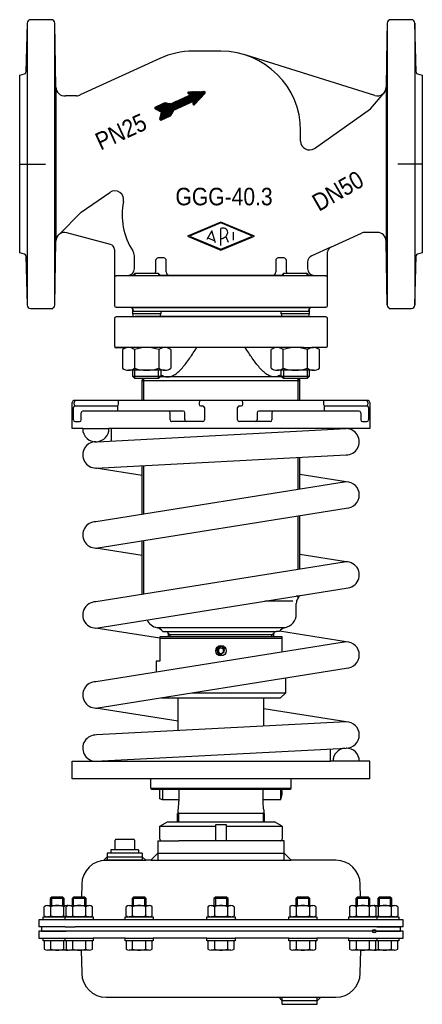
# Model space of a CAD drawing. Extents: x 300 to 530, y 717 to 1279.
import ezdxf
from ezdxf.enums import TextEntityAlignment as Align

# ---------------------------------------------------------------- set-up
doc = ezdxf.new("R2010")
doc.units = 0
doc.layers.get('0').update_dxf_attribs({"linetype": 'CONTINUOUS'})

# ---------------------------------------------------------------- blocks, each defined once
blk = doc.blocks.new('*X0')
at = {"color": 7}
for p, q in [((403.51, 1234.82), (396, 1237.6)), ((403.62, 1234.94), (396.2, 1237.69)), ((403.73, 1235.06), (396.59, 1237.71)), ((403.84, 1235.18), (396.99, 1237.72)), ((403.95, 1235.3), (397.39, 1237.73)), ((404.06, 1235.42), (397.79, 1237.74)), ((404.17, 1235.54), (398.19, 1237.75)), ((404.28, 1235.66), (398.6, 1237.76)), ((404.38, 1235.78), (399, 1237.77)), ((404.49, 1235.9), (399.4, 1237.79)), ((404.6, 1236.02), (399.8, 1237.8)), ((404.71, 1236.14), (400.2, 1237.81)), ((404.82, 1236.26), (400.6, 1237.82)), ((404.93, 1236.38), (401, 1237.83)), ((405.04, 1236.5), (401.4, 1237.84)), ((405.15, 1236.61), (401.81, 1237.85)), ((405.25, 1236.73), (402.21, 1237.86)), ((405.36, 1236.85), (402.61, 1237.88)), ((405.47, 1236.97), (403.01, 1237.89)), ((405.58, 1237.09), (403.41, 1237.9)), ((405.67, 1237.22), (403.81, 1237.91)), ((405.72, 1237.36), (404.21, 1237.92)), ((405.72, 1237.52), (404.61, 1237.93)), ((405.66, 1237.71), (405.02, 1237.94)), ((393.73, 1229.97), (388.43, 1231.93)), ((393.92, 1230.06), (388.62, 1232.02)), ((394.11, 1230.15), (388.81, 1232.11)), ((394.31, 1230.23), (389, 1232.2)), ((394.5, 1230.32), (389.2, 1232.29)), ((394.69, 1230.41), (389.39, 1232.38)), ((394.89, 1230.5), (389.58, 1232.47)), ((395.08, 1230.59), (389.77, 1232.55)), ((395.27, 1230.68), (389.97, 1232.64)), ((395.46, 1230.76), (390.16, 1232.73)), ((395.66, 1230.85), (390.35, 1232.82)), ((395.85, 1230.94), (390.55, 1232.91)), ((396.04, 1231.03), (390.74, 1233)), ((396.24, 1231.12), (390.93, 1233.09)), ((396.43, 1231.21), (391.12, 1233.17)), ((396.62, 1231.3), (391.32, 1233.26)), ((396.81, 1231.38), (391.51, 1233.35)), ((397.01, 1231.47), (391.7, 1233.44)), ((397.2, 1231.56), (391.9, 1233.53)), ((397.39, 1231.65), (392.09, 1233.62)), ((397.58, 1231.74), (392.28, 1233.7)), ((397.78, 1231.83), (392.47, 1233.79)), ((397.97, 1231.92), (392.67, 1233.88)), ((398.16, 1232), (392.86, 1233.97)), ((398.36, 1232.09), (393.05, 1234.06)), ((398.55, 1232.18), (393.24, 1234.15)), ((398.74, 1232.27), (393.44, 1234.24)), ((400.68, 1231.71), (393.63, 1234.32)), ((400.79, 1231.83), (393.82, 1234.41)), ((400.9, 1231.95), (394.02, 1234.5)), ((401.01, 1232.07), (394.21, 1234.59)), ((401.12, 1232.19), (394.4, 1234.68)), ((401.23, 1232.31), (394.59, 1234.77)), ((401.34, 1232.43), (394.79, 1234.86)), ((401.45, 1232.55), (394.98, 1234.94)), ((401.56, 1232.67), (395.17, 1235.03)), ((401.66, 1232.79), (395.37, 1235.12)), ((401.77, 1232.91), (395.56, 1235.21)), ((401.88, 1233.03), (395.75, 1235.3)), ((403.19, 1234.46), (395.79, 1237.2)), ((403.3, 1234.58), (395.82, 1237.35)), ((403.08, 1234.34), (395.82, 1237.03)), ((403.4, 1234.7), (395.89, 1237.49)), ((401.99, 1233.15), (395.94, 1235.39)), ((402.97, 1234.22), (395.97, 1236.82)), ((402.1, 1233.26), (396.14, 1235.48)), ((402.21, 1233.38), (396.33, 1235.56)), ((402.86, 1234.1), (396.44, 1236.48)), ((402.32, 1233.5), (396.52, 1235.65)), ((402.43, 1233.62), (396.71, 1235.74)), ((402.53, 1233.74), (396.91, 1235.83)), ((402.75, 1233.98), (396.92, 1236.14)), ((402.64, 1233.86), (397.1, 1235.92)), ((400.36, 1231.35), (398.82, 1231.92)), ((400.47, 1231.47), (398.83, 1232.08)), ((400.58, 1231.59), (398.85, 1232.23)), ((386.46, 1224.98), (376.91, 1228.52)), ((386.54, 1225.11), (376.93, 1228.68)), ((386.38, 1224.85), (376.94, 1228.35)), ((386.63, 1225.24), (377, 1228.81)), ((386.3, 1224.72), (377.1, 1228.13)), ((386.71, 1225.37), (377.11, 1228.93)), ((386.79, 1225.5), (377.29, 1229.02)), ((386.87, 1225.63), (377.48, 1229.11)), ((386.95, 1225.76), (377.68, 1229.2)), ((387.03, 1225.89), (377.87, 1229.29)), ((386.22, 1224.59), (377.99, 1227.64)), ((387.11, 1226.02), (378.06, 1229.38)), ((387.19, 1226.15), (378.25, 1229.47)), ((387.27, 1226.28), (378.45, 1229.55)), ((387.35, 1226.41), (378.64, 1229.64)), ((387.43, 1226.54), (378.83, 1229.73)), ((386.14, 1224.46), (378.92, 1227.14)), ((387.51, 1226.68), (379.03, 1229.82)), ((387.59, 1226.81), (379.22, 1229.91)), ((387.67, 1226.94), (379.41, 1230)), ((387.75, 1227.07), (379.6, 1230.08)), ((387.83, 1227.2), (379.8, 1230.17)), ((386.06, 1224.33), (379.85, 1226.63)), ((387.95, 1227.31), (379.99, 1230.26)), ((388.14, 1227.4), (380.18, 1230.35)), ((388.33, 1227.49), (380.38, 1230.44)), ((388.52, 1227.58), (380.57, 1230.53)), ((388.72, 1227.67), (380.76, 1230.62)), ((388.91, 1227.76), (380.95, 1230.7)), ((389.1, 1227.84), (381.15, 1230.79)), ((389.3, 1227.93), (381.34, 1230.88)), ((389.49, 1228.02), (381.53, 1230.97)), ((389.68, 1228.11), (381.72, 1231.06)), ((389.87, 1228.2), (381.92, 1231.15)), ((390.07, 1228.29), (382.11, 1231.24)), ((390.26, 1228.37), (382.3, 1231.32)), ((390.45, 1228.46), (382.5, 1231.41)), ((390.64, 1228.55), (382.79, 1231.46)), ((390.84, 1228.64), (383.55, 1231.34)), ((391.03, 1228.73), (384.3, 1231.22)), ((391.22, 1228.82), (385.06, 1231.1)), ((391.42, 1228.91), (385.81, 1230.98)), ((391.61, 1228.99), (386.3, 1230.96)), ((391.8, 1229.08), (386.5, 1231.05)), ((391.99, 1229.17), (386.69, 1231.14)), ((392.19, 1229.26), (386.88, 1231.23)), ((392.38, 1229.35), (387.08, 1231.31)), ((392.57, 1229.44), (387.27, 1231.4)), ((392.77, 1229.53), (387.46, 1231.49)), ((392.96, 1229.61), (387.65, 1231.58)), ((393.15, 1229.7), (387.85, 1231.67)), ((393.34, 1229.79), (388.04, 1231.76)), ((393.54, 1229.88), (388.23, 1231.85)), ((399.6, 1230.51), (398.72, 1230.84)), ((399.71, 1230.63), (398.73, 1230.99)), ((399.81, 1230.75), (398.74, 1231.15)), ((399.46, 1230.4), (398.74, 1230.67)), ((399.92, 1230.87), (398.76, 1231.3)), ((400.03, 1230.99), (398.77, 1231.46)), ((400.14, 1231.11), (398.79, 1231.61)), ((400.25, 1231.23), (398.8, 1231.77)), ((399.21, 1230.34), (398.89, 1230.45)), ((380.77, 1221.82), (379.83, 1222.16)), ((380.96, 1221.9), (379.85, 1222.31)), ((380.57, 1221.73), (379.86, 1221.99)), ((381.15, 1221.99), (379.88, 1222.46)), ((381.34, 1222.08), (379.91, 1222.61)), ((381.54, 1222.17), (379.95, 1222.76)), ((381.73, 1222.26), (379.98, 1222.91)), ((381.92, 1222.35), (380.01, 1223.06)), ((380.31, 1221.67), (380.02, 1221.77)), ((382.12, 1222.44), (380.04, 1223.2)), ((382.31, 1222.52), (380.08, 1223.35)), ((382.5, 1222.61), (380.11, 1223.5)), ((382.69, 1222.7), (380.14, 1223.65)), ((382.89, 1222.79), (380.17, 1223.8)), ((383.08, 1222.88), (380.2, 1223.94)), ((383.27, 1222.97), (380.24, 1224.09)), ((383.46, 1223.05), (380.27, 1224.24)), ((383.66, 1223.14), (380.3, 1224.39)), ((383.85, 1223.23), (380.33, 1224.54)), ((384.04, 1223.32), (380.36, 1224.68)), ((384.24, 1223.41), (380.4, 1224.83)), ((384.43, 1223.5), (380.43, 1224.98)), ((384.62, 1223.59), (380.46, 1225.13)), ((384.81, 1223.67), (380.49, 1225.28)), ((385.01, 1223.76), (380.52, 1225.42)), ((385.2, 1223.85), (380.56, 1225.57)), ((385.39, 1223.94), (380.59, 1225.72)), ((385.59, 1224.03), (380.62, 1225.87)), ((385.78, 1224.12), (380.65, 1226.02)), ((385.95, 1224.21), (380.68, 1226.17))]:
    blk.add_line(p, q, dxfattribs=at)
blk = doc.blocks.new('DMA160', base_point=(323.92, 1536.45))
at = {"color": 7}
for p, q in [((379.85, 818.32), (384.22, 820.84)), ((379.85, 810.84), (379.85, 818.32)), ((379.85, 818.32), (411.72, 818.32)), ((384.22, 820.84), (445.22, 820.84)), ((411.72, 819.34), (417.72, 819.34)), ((411.72, 809.84), (411.72, 819.34)), ((417.72, 819.34), (417.72, 809.84)), ((417.72, 818.32), (449.59, 818.32)), ((449.59, 818.32), (445.22, 820.84)), ((449.59, 818.32), (449.59, 810.84)), ((354.22, 804.84), (354.22, 810.34)), ((354.72, 810.84), (364.72, 810.84)), ((365.22, 810.34), (365.22, 804.84)), ((367.22, 804.84), (352.22, 804.84)), ((378.72, 809.84), (378.72, 798.84)), ((378.72, 809.84), (380.85, 809.84)), ((380.85, 809.84), (390.67, 809.84)), ((411.72, 809.84), (390.67, 809.84)), ((417.72, 809.84), (411.72, 809.84)), ((448.59, 809.84), (417.72, 809.84)), ((450.72, 809.84), (448.59, 809.84)), ((450.72, 798.84), (450.72, 809.84)), ((349.72, 800.84), (347.72, 798.84)), ((347.72, 798.84), (349.14, 798.84)), ((349.14, 798.84), (349.72, 798.84)), ((369.72, 798.84), (349.14, 798.84)), ((349.72, 802.84), (349.72, 798.84)), ((351.72, 802.84), (349.72, 802.84)), ((349.72, 800.84), (369.72, 800.84)), ((349.72, 798.84), (369.72, 798.84)), ((351.72, 804.34), (351.72, 802.84)), ((367.72, 802.84), (351.72, 802.84)), ((367.72, 802.84), (367.72, 804.34)), ((369.72, 802.84), (367.72, 802.84)), ((369.72, 802.84), (369.72, 798.84)), ((369.72, 800.84), (371.72, 798.84)), ((369.72, 798.84), (371.72, 798.84)), ((374.72, 798.84), (371.72, 798.84)), ((378.72, 802.84), (374.72, 798.84)), ((374.72, 798.84), (378.72, 798.84)), ((378.72, 802.84), (450.72, 802.84)), ((378.72, 798.84), (450.72, 798.84)), ((454.72, 798.84), (450.72, 802.84)), ((450.72, 798.84), (454.72, 798.84)), ((480.3, 798.84), (454.72, 798.84)), ((335.14, 785.09), (335.01, 777.74)), ((494.43, 777.74), (494.3, 785.09)), ((318.02, 777.74), (317.22, 776.94)), ((317.22, 776.94), (317.22, 772.95)), ((325.22, 776.94), (317.22, 776.94)), ((324.42, 777.74), (318.02, 777.74)), ((318.02, 772.95), (318.02, 777.74)), ((325.22, 776.94), (324.42, 777.74)), ((324.42, 772.95), (324.42, 777.74)), ((325.22, 772.95), (325.22, 776.94)), ((330.55, 777.74), (329.75, 776.94)), ((337.75, 776.94), (329.75, 776.94)), ((329.75, 776.94), (329.75, 772.95)), ((336.95, 777.74), (330.55, 777.74)), ((330.55, 772.95), (330.55, 777.74)), ((337.75, 776.94), (336.95, 777.74)), ((336.95, 772.95), (336.95, 777.74)), ((337.75, 772.95), (337.75, 776.94)), ((364.77, 777.74), (363.97, 776.94)), ((363.97, 776.94), (363.97, 772.95)), ((371.97, 776.94), (363.97, 776.94)), ((371.17, 777.74), (364.77, 777.74)), ((364.77, 772.95), (364.77, 777.74)), ((371.97, 776.94), (371.17, 777.74)), ((371.17, 772.95), (371.17, 777.74)), ((371.97, 772.95), (371.97, 776.94)), ((411.52, 777.74), (410.72, 776.94)), ((418.72, 776.94), (410.72, 776.94)), ((410.72, 776.94), (410.72, 772.95)), ((417.92, 777.74), (411.52, 777.74)), ((411.52, 777.74), (411.52, 772.95)), ((418.72, 776.94), (417.92, 777.74)), ((417.92, 777.74), (417.92, 772.95)), ((418.72, 772.95), (418.72, 776.94)), ((458.27, 777.74), (457.47, 776.94)), ((457.47, 776.94), (457.47, 772.95)), ((465.47, 776.94), (457.47, 776.94)), ((458.27, 777.74), (458.27, 772.95)), ((464.67, 777.74), (458.27, 777.74)), ((464.67, 777.74), (464.67, 772.95)), ((465.47, 776.94), (464.67, 777.74)), ((465.47, 772.95), (465.47, 776.94)), ((492.49, 777.74), (491.69, 776.94)), ((499.69, 776.94), (491.69, 776.94)), ((491.69, 776.94), (491.69, 772.95)), ((498.89, 777.74), (492.49, 777.74)), ((492.49, 777.74), (492.49, 772.95)), ((499.69, 776.94), (498.89, 777.74)), ((498.89, 777.74), (498.89, 772.95)), ((499.69, 772.95), (499.69, 776.94)), ((505.02, 777.74), (504.22, 776.94)), ((504.22, 776.94), (504.22, 772.95)), ((512.22, 776.94), (504.22, 776.94)), ((505.02, 777.74), (505.02, 772.95)), ((511.42, 777.74), (505.02, 777.74)), ((511.42, 777.74), (511.42, 772.95)), ((512.22, 776.94), (511.42, 777.74)), ((512.22, 772.95), (512.22, 776.94)), ((313.71, 767.11), (313.71, 772.28)), ((315.59, 772.95), (317.22, 772.95)), ((317.22, 772.95), (318.02, 772.95)), ((317.47, 767.11), (317.47, 772.28)), ((318.02, 772.95), (324.42, 772.95)), ((324.42, 772.95), (325.22, 772.95)), ((324.97, 767.11), (324.97, 772.28)), ((325.22, 772.95), (326.85, 772.95)), ((326.24, 767.11), (326.24, 772.28)), ((328.12, 772.95), (329.75, 772.95)), ((329.75, 772.95), (330.55, 772.95)), ((329.99, 767.11), (329.99, 772.28)), ((330.55, 772.95), (336.95, 772.95)), ((336.95, 772.95), (337.75, 772.95)), ((337.5, 767.11), (337.5, 772.28)), ((337.75, 772.95), (339.38, 772.95)), ((341.25, 767.11), (341.25, 772.28)), ((360.46, 767.11), (360.46, 772.28)), ((362.34, 772.95), (363.97, 772.95)), ((363.97, 772.95), (364.77, 772.95)), ((364.22, 767.11), (364.22, 772.28)), ((364.77, 772.95), (371.17, 772.95)), ((371.17, 772.95), (371.97, 772.95)), ((371.72, 767.11), (371.72, 772.28)), ((371.97, 772.95), (373.6, 772.95)), ((375.48, 767.11), (375.48, 772.28)), ((407.21, 772.28), (407.21, 767.11)), ((409.09, 772.95), (410.72, 772.95)), ((410.72, 772.95), (411.52, 772.95)), ((410.97, 772.28), (410.97, 767.11)), ((411.52, 772.95), (417.92, 772.95)), ((417.92, 772.95), (418.72, 772.95)), ((418.47, 772.28), (418.47, 767.11)), ((418.72, 772.95), (420.35, 772.95)), ((422.23, 772.28), (422.23, 767.11)), ((453.96, 772.28), (453.96, 767.11)), ((455.84, 772.95), (457.47, 772.95)), ((457.47, 772.95), (458.27, 772.95)), ((457.72, 772.28), (457.72, 767.11)), ((458.27, 772.95), (464.67, 772.95)), ((464.67, 772.95), (465.47, 772.95)), ((465.22, 772.28), (465.22, 767.11)), ((465.47, 772.95), (467.1, 772.95)), ((468.98, 772.28), (468.98, 767.11)), ((488.19, 772.28), (488.19, 767.11)), ((490.06, 772.95), (491.69, 772.95)), ((491.69, 772.95), (492.49, 772.95)), ((491.94, 772.28), (491.94, 767.11)), ((492.49, 772.95), (498.89, 772.95)), ((498.89, 772.95), (499.69, 772.95)), ((499.45, 772.28), (499.45, 767.11)), ((499.69, 772.95), (501.32, 772.95)), ((502.59, 772.95), (504.22, 772.95)), ((503.2, 772.28), (503.2, 767.11)), ((504.22, 772.95), (505.02, 772.95)), ((504.47, 772.28), (504.47, 767.11)), ((505.02, 772.95), (511.42, 772.95)), ((511.42, 772.95), (512.22, 772.95)), ((511.97, 772.28), (511.97, 767.11)), ((512.22, 772.95), (513.85, 772.95)), ((515.73, 772.28), (515.73, 767.11)), ((313.22, 764.85), (313.22, 766.45)), ((313.22, 766.45), (313.71, 766.45)), ((313.71, 766.45), (325.75, 766.45)), ((325.72, 766.45), (315.59, 766.45)), ((326.85, 766.45), (325.72, 766.45)), ((331.76, 766.45), (325.72, 766.45)), ((325.75, 764.85), (325.75, 766.45)), ((325.75, 766.45), (326.24, 766.45)), ((326.24, 766.45), (328.73, 766.45)), ((326.24, 766.45), (329.22, 766.45)), ((339.38, 766.45), (328.12, 766.45)), ((329.22, 766.45), (331.76, 766.45)), ((329.75, 766.45), (329.75, 766.45)), ((330.55, 766.45), (330.55, 766.45)), ((331.76, 766.45), (337.75, 766.45)), ((336.95, 766.45), (336.95, 766.45)), ((337.75, 766.45), (337.95, 766.45)), ((337.75, 766.45), (337.75, 766.45)), ((337.95, 766.45), (341.25, 766.45)), ((337.95, 766.45), (341.75, 766.45)), ((341.75, 766.45), (341.75, 764.85)), ((359.97, 764.85), (359.97, 766.45)), ((359.97, 766.45), (360.46, 766.45)), ((360.46, 766.45), (371.97, 766.45)), ((373.6, 766.45), (362.34, 766.45)), ((363.97, 766.45), (363.97, 766.45)), ((364.77, 766.45), (364.77, 766.45)), ((371.17, 766.45), (371.17, 766.45)), ((371.97, 766.45), (372.17, 766.45)), ((371.97, 766.45), (371.97, 766.45)), ((372.17, 766.45), (375.48, 766.45)), ((372.17, 766.45), (375.97, 766.45)), ((375.97, 766.45), (375.97, 764.85)), ((406.72, 764.85), (406.72, 766.45)), ((406.72, 766.45), (410.52, 766.45)), ((407.21, 766.45), (410.52, 766.45)), ((420.35, 766.45), (409.09, 766.45)), ((410.52, 766.45), (410.72, 766.45)), ((410.72, 766.45), (422.23, 766.45)), ((410.72, 766.45), (410.72, 766.45)), ((411.52, 766.45), (411.52, 766.45)), ((417.92, 766.45), (417.92, 766.45)), ((418.72, 766.45), (418.72, 766.45)), ((422.23, 766.45), (422.72, 766.45)), ((422.72, 766.45), (422.72, 764.85)), ((453.47, 764.85), (453.47, 766.45)), ((453.47, 766.45), (457.27, 766.45)), ((453.96, 766.45), (457.27, 766.45)), ((467.1, 766.45), (455.84, 766.45)), ((457.27, 766.45), (457.47, 766.45)), ((457.47, 766.45), (468.98, 766.45)), ((457.47, 766.45), (457.47, 766.45)), ((458.27, 766.45), (458.27, 766.45)), ((464.67, 766.45), (464.67, 766.45)), ((465.47, 766.45), (465.47, 766.45)), ((468.98, 766.45), (469.47, 766.45)), ((469.47, 766.45), (469.47, 764.85)), ((487.69, 764.85), (487.69, 766.45)), ((487.69, 766.45), (491.49, 766.45)), ((488.19, 766.45), (491.49, 766.45)), ((501.32, 766.45), (490.06, 766.45)), ((491.49, 766.45), (491.69, 766.45)), ((491.69, 766.45), (500.22, 766.45)), ((491.69, 766.45), (491.69, 766.45)), ((492.49, 766.45), (492.49, 766.45)), ((498.89, 766.45), (498.89, 766.45)), ((503.72, 766.45), (499.69, 766.45)), ((499.69, 766.45), (499.69, 766.45)), ((500.22, 766.45), (500.34, 766.45)), ((500.34, 766.45), (503.2, 766.45)), ((500.34, 766.45), (500.71, 766.45)), ((500.71, 766.45), (503.2, 766.45)), ((503.72, 766.45), (502.59, 766.45)), ((503.2, 766.45), (503.69, 766.45)), ((503.69, 766.45), (515.73, 766.45)), ((503.69, 766.45), (503.69, 764.85)), ((514.13, 766.46), (503.72, 766.45)), ((515.73, 766.45), (516.22, 766.45)), ((516.22, 766.45), (516.22, 764.85)), ((310.72, 764.85), (310.72, 760.84)), ((315.59, 764.85), (310.72, 764.85)), ((312.22, 760.84), (310.72, 760.84)), ((312.22, 760.84), (312.22, 758.34)), ((325.72, 760.84), (312.22, 760.84)), ((315.59, 764.85), (313.22, 764.85)), ((512.72, 764.86), (315.59, 764.86)), ((325.72, 764.85), (315.59, 764.85)), ((331.77, 764.84), (325.72, 764.85)), ((329.22, 764.85), (325.72, 764.85)), ((325.72, 760.84), (331.35, 760.84)), ((329.22, 764.85), (325.75, 764.85)), ((341.75, 764.85), (329.22, 764.85)), ((329.75, 764.85), (329.75, 764.84)), ((498.09, 760.84), (331.35, 760.84)), ((337.75, 764.84), (337.75, 764.85)), ((375.97, 764.85), (359.97, 764.85)), ((363.97, 764.85), (363.97, 764.84)), ((371.97, 764.84), (371.97, 764.85)), ((422.72, 764.85), (406.72, 764.85)), ((410.72, 764.85), (410.72, 764.84)), ((418.72, 764.84), (418.72, 764.85)), ((469.47, 764.85), (453.47, 764.85)), ((457.47, 764.85), (457.47, 764.84)), ((465.47, 764.84), (465.47, 764.85)), ((500.22, 764.85), (487.69, 764.85)), ((491.69, 764.85), (491.69, 764.84)), ((503.72, 760.84), (498.09, 760.84)), ((499.69, 764.84), (499.69, 764.85)), ((503.69, 764.85), (500.22, 764.85)), ((503.72, 764.85), (503.69, 764.85)), ((516.22, 764.85), (503.72, 764.85)), ((512.72, 760.85), (503.72, 760.84)), ((503.72, 760.84), (517.22, 760.84)), ((505.02, 760.85), (505.02, 760.84)), ((511.42, 760.85), (511.42, 760.84)), ((512.22, 760.84), (512.22, 760.85)), ((518.72, 764.86), (512.72, 764.86)), ((518.72, 760.85), (512.72, 760.85)), ((517.22, 758.34), (517.22, 760.84)), ((518.72, 760.85), (518.72, 764.86)), ((310.72, 758.34), (310.72, 754.34)), ((312.22, 758.34), (310.72, 758.34)), ((310.72, 754.34), (325.72, 754.34)), ((312.22, 758.34), (326.22, 758.34)), ((328.22, 758.34), (312.22, 758.34)), ((313.22, 754.34), (325.72, 754.34)), ((313.22, 752.74), (313.22, 754.34)), ((325.72, 754.34), (331.77, 754.35)), ((325.72, 754.34), (329.22, 754.34)), ((325.75, 754.34), (329.22, 754.34)), ((325.75, 752.74), (325.75, 754.34)), ((330.72, 758.34), (328.22, 758.34)), ((329.22, 754.34), (341.75, 754.34)), ((329.75, 754.34), (329.75, 754.34)), ((498.72, 758.34), (330.72, 758.34)), ((337.75, 754.34), (337.75, 754.35)), ((359.97, 754.34), (341.75, 754.34)), ((341.75, 754.34), (341.75, 752.74)), ((359.97, 754.34), (375.97, 754.34)), ((359.97, 752.74), (359.97, 754.34)), ((363.97, 754.35), (363.97, 754.34)), ((371.97, 754.34), (371.97, 754.35)), ((406.72, 754.34), (375.97, 754.34)), ((375.97, 754.34), (375.97, 752.74)), ((406.72, 754.34), (422.72, 754.34)), ((406.72, 752.74), (406.72, 754.34)), ((410.72, 754.35), (410.72, 754.34)), ((418.72, 754.34), (418.72, 754.35)), ((453.47, 754.34), (422.72, 754.34)), ((422.72, 754.34), (422.72, 752.74)), ((453.47, 754.34), (469.47, 754.34)), ((453.47, 752.74), (453.47, 754.34)), ((457.47, 754.35), (457.47, 754.34)), ((465.47, 754.34), (465.47, 754.35)), ((487.69, 754.34), (469.47, 754.34)), ((469.47, 754.34), (469.47, 752.74)), ((487.69, 754.34), (500.22, 754.34)), ((487.69, 752.74), (487.69, 754.34)), ((491.69, 754.35), (491.69, 754.34)), ((501.22, 758.34), (498.72, 758.34)), ((499.69, 754.34), (499.69, 754.34)), ((500.22, 754.34), (503.69, 754.34)), ((517.22, 758.34), (501.22, 758.34)), ((503.22, 758.34), (517.22, 758.34)), ((503.69, 754.34), (503.69, 752.74)), ((503.69, 754.34), (503.72, 754.34)), ((503.72, 754.34), (516.22, 754.34)), ((503.72, 754.34), (518.72, 754.34)), ((516.22, 754.34), (516.22, 752.74)), ((518.72, 758.34), (517.22, 758.34)), ((518.72, 754.34), (518.72, 758.34)), ((313.71, 752.74), (313.22, 752.74)), ((313.71, 752.74), (313.71, 748.11)), ((325.75, 752.74), (313.71, 752.74)), ((317.47, 748.11), (317.47, 752.74)), ((324.97, 748.11), (324.97, 752.74)), ((326.24, 752.74), (325.75, 752.74)), ((328.73, 752.74), (326.24, 752.74)), ((326.24, 752.74), (326.24, 748.11)), ((329.22, 752.74), (326.24, 752.74)), ((337.75, 752.74), (329.22, 752.74)), ((337.95, 752.74), (329.22, 752.74)), ((329.99, 748.11), (329.99, 752.74)), ((337.5, 748.11), (337.5, 752.74)), ((337.95, 752.74), (337.75, 752.74)), ((341.25, 752.74), (337.95, 752.74)), ((341.75, 752.74), (337.95, 752.74)), ((341.25, 748.11), (341.25, 752.74)), ((360.46, 752.74), (359.97, 752.74)), ((360.46, 752.74), (360.46, 748.11)), ((371.97, 752.74), (360.46, 752.74)), ((372.17, 752.74), (360.46, 752.74)), ((364.22, 748.11), (364.22, 752.74)), ((371.72, 748.11), (371.72, 752.74)), ((372.17, 752.74), (371.97, 752.74)), ((375.48, 752.74), (372.17, 752.74)), ((375.97, 752.74), (372.17, 752.74)), ((375.48, 748.11), (375.48, 752.74)), ((410.52, 752.74), (406.72, 752.74)), ((407.21, 752.74), (407.21, 748.11)), ((410.52, 752.74), (407.21, 752.74)), ((410.72, 752.74), (410.52, 752.74)), ((422.23, 752.74), (410.72, 752.74)), ((410.97, 752.74), (410.97, 748.11)), ((418.47, 752.74), (418.47, 748.11)), ((422.23, 748.11), (422.23, 752.74)), ((422.72, 752.74), (422.23, 752.74)), ((457.27, 752.74), (453.47, 752.74)), ((453.96, 752.74), (453.96, 748.11)), ((457.27, 752.74), (453.96, 752.74)), ((457.47, 752.74), (457.27, 752.74)), ((468.98, 752.74), (457.27, 752.74)), ((468.98, 752.74), (457.47, 752.74)), ((457.72, 752.74), (457.72, 748.11)), ((465.22, 752.74), (465.22, 748.11)), ((469.47, 752.74), (468.98, 752.74)), ((468.98, 748.11), (468.98, 752.74)), ((491.49, 752.74), (487.69, 752.74)), ((488.19, 752.74), (488.19, 748.11)), ((491.49, 752.74), (488.19, 752.74)), ((491.69, 752.74), (491.49, 752.74)), ((500.22, 752.74), (491.69, 752.74)), ((491.94, 752.74), (491.94, 748.11)), ((499.45, 752.74), (499.45, 748.11)), ((500.34, 752.74), (500.22, 752.74)), ((503.2, 752.74), (500.34, 752.74)), ((500.71, 752.74), (500.34, 752.74)), ((503.2, 752.74), (500.71, 752.74)), ((503.2, 748.11), (503.2, 752.74)), ((503.69, 752.74), (503.2, 752.74)), ((515.73, 752.74), (503.69, 752.74)), ((504.47, 752.74), (504.47, 748.11)), ((511.97, 752.74), (511.97, 748.11)), ((516.22, 752.74), (515.73, 752.74)), ((515.73, 748.11), (515.73, 752.74)), ((326.85, 747.44), (315.59, 747.44)), ((339.38, 747.44), (328.12, 747.44)), ((334.91, 747.5), (335.14, 734.28)), ((373.6, 747.44), (362.34, 747.44)), ((420.35, 747.44), (409.09, 747.44)), ((467.1, 747.44), (455.84, 747.44)), ((501.32, 747.44), (490.06, 747.44)), ((494.3, 734.28), (494.53, 747.5)), ((513.85, 747.44), (502.59, 747.44)), ((349.14, 720.53), (447.72, 720.53)), ((449.72, 718.53), (447.72, 720.53)), ((447.72, 720.53), (449.72, 720.53)), ((449.72, 720.53), (469.72, 720.53)), ((449.72, 716.53), (449.72, 720.53)), ((469.72, 720.53), (471.72, 720.53)), ((469.72, 716.53), (469.72, 720.53)), ((471.72, 720.53), (469.72, 718.53)), ((471.72, 720.53), (480.3, 720.53)), ((469.72, 718.53), (449.72, 718.53)), ((449.72, 716.53), (469.72, 716.53))]:
    blk.add_line(p, q, dxfattribs=at)
blk.add_circle((502.22, 758.34), 1, dxfattribs=at)
for centre, radius, start, end in [((354.72, 810.34), 0.5, 90, 180), ((364.72, 810.34), 0.5, 0, 90), ((380.85, 810.84), 1, 180, 270), ((448.59, 810.84), 1, 270, 0), ((352.22, 804.34), 0.5, 90, 180), ((367.22, 804.34), 0.5, 0, 90), ((349.14, 784.84), 14, 90, 179), ((480.3, 784.84), 14, 1, 90), ((315.59, 769.96), 2.99, 51.0528, 128.9472), ((321.22, 762), 10.94, 69.9474, 110.0526), ((326.85, 769.96), 2.99, 77.7343, 128.9472), ((328.12, 769.96), 2.99, 51.0528, 128.9472), ((333.75, 762), 10.94, 69.9474, 110.0526), ((339.38, 769.96), 2.99, 51.0528, 128.9472), ((362.34, 769.96), 2.99, 51.0528, 128.9472), ((367.97, 762), 10.94, 69.9474, 110.0526), ((373.6, 769.96), 2.99, 51.0528, 128.9472), ((409.09, 769.96), 2.99, 51.0528, 128.9472), ((414.72, 762), 10.94, 69.9474, 110.0526), ((420.35, 769.96), 2.99, 51.0528, 128.9472), ((455.84, 769.96), 2.99, 51.0528, 128.9472), ((461.47, 762), 10.94, 69.9474, 110.0526), ((467.1, 769.96), 2.99, 51.0528, 128.9472), ((490.06, 769.96), 2.99, 51.0528, 128.9472), ((495.69, 762), 10.94, 69.9474, 110.0526), ((501.32, 769.96), 2.99, 51.0528, 128.9472), ((502.59, 769.96), 2.99, 51.0528, 102.2657), ((508.22, 762), 10.94, 69.9474, 110.0526), ((513.85, 769.96), 2.99, 51.0528, 128.9472), ((315.59, 769.43), 2.99, 231.0528, 308.9472), ((321.22, 777.39), 10.94, 249.9474, 290.0526), ((326.85, 769.43), 2.99, 231.0528, 282.2657), ((328.12, 769.43), 2.99, 231.0528, 308.9472), ((333.75, 777.39), 10.94, 249.9474, 290.0526), ((339.38, 769.43), 2.99, 231.0528, 308.9472), ((362.34, 769.43), 2.99, 231.0528, 308.9472), ((367.97, 777.39), 10.94, 249.9474, 290.0526), ((373.6, 769.43), 2.99, 231.0528, 308.9472), ((409.09, 769.43), 2.99, 231.0528, 308.9472), ((414.72, 777.39), 10.94, 249.9474, 290.0526), ((420.35, 769.43), 2.99, 231.0528, 308.9472), ((455.84, 769.43), 2.99, 231.0528, 308.9472), ((461.47, 777.39), 10.94, 249.9474, 290.0526), ((467.1, 769.43), 2.99, 231.0528, 308.9472), ((490.06, 769.43), 2.99, 231.0528, 308.9472), ((495.69, 777.39), 10.94, 249.9474, 290.0526), ((501.32, 769.43), 2.99, 231.0528, 308.9472), ((502.59, 769.43), 2.99, 257.7343, 308.9472), ((508.22, 777.39), 10.94, 249.9474, 268.2442), ((508.22, 777.39), 10.94, 271.8972, 290.0526), ((513.85, 769.43), 2.99, 231.0528, 265.0561), ((513.85, 769.43), 2.99, 274.9439, 275.3162), ((513.85, 769.43), 2.99, 275.3162, 308.9472), ((315.59, 750.43), 2.99, 231.0528, 308.9472), ((321.22, 758.39), 10.94, 249.9474, 290.0526), ((326.85, 750.43), 2.99, 231.0528, 282.2657), ((328.12, 750.43), 2.99, 231.0528, 308.9472), ((333.75, 758.39), 10.94, 249.9474, 290.0526), ((339.38, 750.43), 2.99, 231.0528, 308.9472), ((362.34, 750.43), 2.99, 231.0528, 308.9472), ((367.97, 758.39), 10.94, 249.9474, 290.0526), ((373.6, 750.43), 2.99, 231.0528, 308.9472), ((409.09, 750.43), 2.99, 231.0528, 308.9472), ((414.72, 758.39), 10.94, 249.9474, 290.0526), ((420.35, 750.43), 2.99, 231.0528, 308.9472), ((455.84, 750.43), 2.99, 231.0528, 308.9472), ((461.47, 758.39), 10.94, 249.9474, 290.0526), ((467.1, 750.43), 2.99, 231.0528, 308.9472), ((490.06, 750.43), 2.99, 231.0528, 308.9472), ((495.69, 758.39), 10.94, 249.9474, 290.0526), ((501.32, 750.43), 2.99, 231.0528, 308.9472), ((502.59, 750.43), 2.99, 257.7343, 308.9472), ((508.22, 758.39), 10.94, 249.9474, 290.0526), ((513.85, 750.43), 2.99, 231.0528, 308.9472), ((349.14, 734.53), 14, 181, 270), ((480.3, 734.53), 14, 270, 359)]:
    blk.add_arc(centre, radius, start, end, dxfattribs=at)

msp = doc.modelspace()

# ---------------------------------------------------------------- linework, layer by layer
at = {"color": 7}
for p, q in [((303.98, 1277.08), (303.24, 1248.97)), ((303.98, 1277.08), (303.98, 1115.98)), ((318.56, 1279.03), (305.98, 1279.03)), ((320.39, 1240.53), (319.75, 1277.06)), ((319.75, 1115.99), (319.75, 1277.06)), ((509.69, 1277.06), (509.53, 1268.03)), ((509.69, 1277.06), (509.69, 1115.99)), ((523.47, 1279.03), (510.88, 1279.03)), ((525.46, 1277.08), (525.46, 1115.98)), ((526.2, 1248.97), (525.46, 1277.08)), ((509.53, 1268.03), (509.05, 1240.53)), ((414.72, 1261.03), (398.72, 1261.03)), ((379.73, 1256.88), (334.3, 1236.02)), ((502.56, 1235.76), (429.16, 1258.68)), ((299.72, 1247.29), (302.5, 1248.03)), ((526.94, 1248.03), (529.72, 1247.29)), ((320.39, 1240.53), (320.39, 1152.53)), ((396.28, 1237.7), (405.21, 1237.95)), ((509.05, 1240.53), (509.05, 1152.53)), ((332.22, 1235.56), (325.97, 1235.56)), ((386.35, 1230.98), (397.19, 1235.96)), ((398.86, 1232.32), (388.02, 1227.35)), ((397.19, 1235.96), (396.01, 1236.79)), ((398.86, 1232.32), (398.72, 1230.88)), ((405.6, 1237.11), (399.58, 1230.5)), ((500.09, 1228.03), (507.88, 1237.31)), ((507.88, 1237.31), (507.88, 1237.31)), ((377.17, 1228.09), (380.69, 1226.18)), ((377.2, 1228.98), (382.52, 1231.42)), ((382.8, 1231.46), (386.06, 1230.94)), ((386.07, 1224.34), (387.8, 1227.16)), ((468.1, 1205.51), (500.09, 1228.03)), ((379.84, 1222.27), (380.69, 1226.18)), ((380.54, 1221.71), (385.85, 1224.15)), ((460.22, 1209.6), (460.22, 1215.53)), ((334.87, 1169.04), (351.28, 1180.32)), ((334.87, 1169.04), (322.21, 1156.39)), ((414.72, 1163.39), (395.52, 1155.39)), ((414.72, 1162.89), (396.72, 1155.39)), ((414.48, 1159.11), (414.48, 1150.07)), ((433.92, 1155.39), (414.72, 1163.39)), ((432.72, 1155.39), (414.72, 1162.89)), ((351.59, 1150.69), (326.72, 1157.35)), ((395.52, 1155.39), (414.72, 1147.39)), ((396.72, 1155.39), (414.72, 1147.89)), ((409.44, 1158.42), (406.62, 1153.54)), ((407.12, 1154.42), (411.19, 1152.72)), ((411.58, 1151.47), (409.4, 1158.43)), ((414.72, 1147.39), (433.92, 1155.39)), ((414.72, 1147.89), (432.72, 1155.39)), ((417.41, 1155.25), (418.8, 1151.87)), ((421.7, 1157.71), (421.7, 1153.07)), ((477.39, 1149.11), (495, 1157.08)), ((504.05, 1157.53), (497.06, 1157.53)), ((319.75, 1115.99), (320.39, 1152.53)), ((353.81, 1147.79), (353.81, 1115.78)), ((477.39, 1149.11), (466.57, 1144.21)), ((509.69, 1115.99), (509.05, 1152.53)), ((302.5, 1145.03), (299.72, 1145.77)), ((303.24, 1144.09), (303.98, 1115.98)), ((365.22, 1136.84), (365.22, 1144.16)), ((381.99, 1142.89), (378.86, 1142.89)), ((450.58, 1142.89), (447.45, 1142.89)), ((475.63, 1132.64), (475.63, 1146.38)), ((475.63, 1115.78), (475.63, 1146.38)), ((525.46, 1115.98), (526.2, 1144.09)), ((529.72, 1145.77), (526.94, 1145.03)), ((377.36, 1141.39), (377.36, 1134.89)), ((383.49, 1134.89), (383.49, 1141.39)), ((445.95, 1141.39), (445.95, 1134.89)), ((452.08, 1134.89), (452.08, 1141.39)), ((464.22, 1140.56), (464.22, 1136.84)), ((354.79, 1132.67), (363.27, 1132.89)), ((474.65, 1132.67), (354.79, 1132.67)), ((364.45, 1132.89), (363.27, 1132.89)), ((365.54, 1133.99), (364.29, 1132.74)), ((380.29, 1132.74), (364.29, 1132.74)), ((365.54, 1133.99), (365.54, 1132.74)), ((379.04, 1133.99), (365.54, 1133.99)), ((379.04, 1133.99), (379.04, 1132.74)), ((380.29, 1132.74), (379.04, 1133.99)), ((449.3, 1132.89), (380.14, 1132.89)), ((450.4, 1133.99), (449.15, 1132.74)), ((465.15, 1132.74), (449.15, 1132.74)), ((450.4, 1132.74), (450.4, 1133.99)), ((463.9, 1133.99), (450.4, 1133.99)), ((463.9, 1132.74), (463.9, 1133.99)), ((465.15, 1132.74), (463.9, 1133.99)), ((466.17, 1132.89), (464.99, 1132.89)), ((466.17, 1132.89), (474.65, 1132.67)), ((305.98, 1114.03), (318.56, 1114.03)), ((354.79, 1114.78), (474.65, 1114.78)), ((363.46, 1114.55), (354.79, 1114.78)), ((363.46, 1114.55), (465.98, 1114.55)), ((364.31, 1114.04), (364.29, 1113.99)), ((364.29, 1110.99), (364.29, 1113.99)), ((364.29, 1113.99), (364.33, 1113.99)), ((364.74, 1112.53), (364.4, 1113.81)), ((465.04, 1113.81), (464.7, 1112.53)), ((465.11, 1113.99), (465.15, 1113.99)), ((465.15, 1113.99), (465.13, 1114.04)), ((465.15, 1113.99), (465.15, 1110.99)), ((474.65, 1114.78), (465.98, 1114.55)), ((467.97, 1114.6), (465.98, 1114.55)), ((510.88, 1114.03), (523.47, 1114.03)), ((353.8, 1108.24), (353.8, 1092.77)), ((365.72, 1109.53), (354.78, 1109.24)), ((474.66, 1109.24), (354.78, 1109.24)), ((364.67, 1109.5), (364.29, 1110.99)), ((380.29, 1110.99), (364.29, 1110.99)), ((364.74, 1112.53), (464.7, 1112.53)), ((463.72, 1109.53), (365.72, 1109.53)), ((379.93, 1109.53), (380.29, 1110.99)), ((380.29, 1112.53), (380.29, 1110.99)), ((449.15, 1110.99), (449.15, 1112.53)), ((465.15, 1110.99), (449.15, 1110.99)), ((449.15, 1110.99), (449.51, 1109.53)), ((464.78, 1109.5), (463.72, 1109.53)), ((465.15, 1110.99), (464.78, 1109.5)), ((464.78, 1109.5), (465.72, 1109.48)), ((474.66, 1109.24), (465.72, 1109.48)), ((475.64, 1092.77), (475.64, 1108.24)), ((353.8, 1092.77), (353.8, 1092.5)), ((360.61, 1091.62), (354.78, 1091.77)), ((461.8, 1091.77), (354.78, 1091.77)), ((359.94, 1091.41), (354.78, 1091.5)), ((461.8, 1091.77), (467.54, 1091.77)), ((474.66, 1091.77), (467.54, 1091.77)), ((474.66, 1091.77), (468.83, 1091.62)), ((358.44, 1090.55), (358.44, 1079.99)), ((365.37, 1090.55), (365.37, 1079.99)), ((379.22, 1090.55), (379.22, 1079.99)), ((386.15, 1090.55), (386.15, 1079.99)), ((443.29, 1079.99), (443.29, 1090.55)), ((450.22, 1079.99), (450.22, 1090.55)), ((464.07, 1079.99), (464.07, 1090.55)), ((471, 1079.99), (471, 1090.55)), ((382.69, 1078.77), (361.9, 1078.77)), ((364.29, 1075.24), (364.29, 1078.77)), ((380.29, 1075.24), (364.29, 1075.24)), ((365.54, 1073.99), (364.29, 1075.24)), ((365.54, 1073.99), (365.54, 1078.77)), ((379.04, 1073.99), (379.04, 1078.77)), ((380.29, 1075.24), (379.04, 1073.99)), ((449.45, 1074.93), (379.99, 1074.93)), ((380.29, 1078.77), (380.29, 1075.24)), ((467.54, 1078.77), (446.75, 1078.77)), ((449.15, 1075.24), (449.15, 1078.77)), ((450.4, 1073.99), (449.15, 1075.24)), ((465.15, 1075.24), (449.15, 1075.24)), ((450.4, 1078.77), (450.4, 1073.99)), ((463.9, 1078.77), (463.9, 1073.99)), ((465.15, 1075.24), (463.9, 1073.99)), ((465.15, 1078.77), (465.15, 1075.24)), ((379.04, 1073.99), (365.54, 1073.99)), ((369.72, 1061.4), (369.72, 1072.91)), ((369.72, 1072.91), (459.72, 1072.91)), ((370.67, 1061.4), (370.67, 1073.99)), ((463.9, 1073.99), (450.4, 1073.99)), ((458.77, 1061.4), (458.77, 1073.99)), ((459.72, 1061.4), (459.72, 1072.91)), ((459.72, 1061.4), (459.72, 1072.9)), ((329.72, 1045.4), (329.72, 1060.4)), ((498.72, 1061.4), (330.72, 1061.4)), ((330.83, 1059.4), (330.83, 1060.4)), ((331.39, 1058.4), (355.21, 1058.4)), ((355.67, 1058.51), (355.67, 1055.4)), ((356.21, 1059.4), (356.21, 1061.4)), ((402.22, 1060.4), (402.22, 1059.4)), ((403.22, 1058.4), (404.22, 1058.4)), ((425.22, 1058.4), (426.22, 1058.4)), ((427.22, 1059.4), (427.22, 1060.4)), ((473.23, 1061.4), (473.23, 1059.4)), ((473.77, 1055.4), (473.77, 1058.51)), ((474.23, 1058.4), (498.19, 1058.4)), ((498.62, 1060.4), (498.62, 1059.4)), ((499.72, 1060.4), (499.72, 1045.4)), ((330.39, 1050.4), (330.39, 1057.4)), ((334.85, 1050.4), (334.85, 1054.4)), ((355.67, 1055.4), (335.85, 1055.4)), ((383.72, 1055.4), (355.67, 1055.4)), ((393.13, 1055.4), (383.72, 1055.4)), ((385.65, 1050.4), (385.65, 1054.4)), ((394.13, 1050.4), (394.13, 1054.4)), ((405.22, 1057.4), (405.22, 1050.4)), ((424.22, 1050.4), (424.22, 1057.4)), ((435.31, 1054.4), (435.31, 1050.4)), ((444.79, 1055.4), (436.31, 1055.4)), ((443.79, 1054.4), (443.79, 1050.4)), ((473.77, 1055.4), (444.79, 1055.4)), ((493.59, 1055.4), (473.77, 1055.4)), ((494.59, 1054.4), (494.59, 1050.4)), ((499.05, 1057.4), (499.05, 1050.4)), ((331.39, 1049.4), (333.85, 1049.4)), ((404.22, 1049.4), (386.65, 1049.4)), ((442.79, 1049.4), (425.22, 1049.4)), ((495.59, 1049.4), (498.05, 1049.4)), ((335.72, 1045.4), (329.72, 1045.4)), ((335.72, 1045.4), (350.72, 1045.4)), ((344, 1037.94), (486.23, 1045.4)), ((352.22, 1045.4), (350.72, 1045.4)), ((352.22, 1038.37), (352.22, 1045.4)), ((477.22, 1045.4), (352.22, 1045.4)), ((486.23, 1045.4), (477.22, 1045.4)), ((477.22, 1045.4), (477.22, 1044.92)), ((499.72, 1045.4), (486.23, 1045.4)), ((343.21, 1037.9), (343.23, 1037.9)), ((343.23, 1037.9), (344, 1037.94)), ((343.21, 1022.9), (486.21, 1030.4)), ((369.72, 996.42), (369.72, 1024.29)), ((370.67, 996.57), (370.67, 1024.34)), ((458.77, 1010.65), (458.77, 1028.96)), ((459.72, 1010.8), (459.72, 1029.01)), ((369.72, 1018.66), (343.21, 1022.9)), ((486.23, 1015.04), (459.72, 1019.28)), ((486.23, 1015.04), (343.23, 992.18)), ((343.21, 977.18), (486.21, 1000.04)), ((458.77, 964.94), (458.77, 995.65)), ((459.72, 965.09), (459.72, 995.8)), ((369.72, 950.7), (369.72, 981.42)), ((370.67, 950.85), (370.67, 981.57)), ((369.72, 972.94), (343.21, 977.18)), ((486.23, 969.32), (459.72, 973.56)), ((486.23, 969.32), (343.23, 946.47)), ((343.21, 931.47), (486.21, 954.32)), ((455.78, 946.9), (439.74, 946.9)), ((459.37, 949.75), (457.58, 949.75)), ((457.72, 939.54), (457.72, 945.56)), ((459.55, 950.06), (458.39, 948.06)), ((458.39, 948.06), (458.39, 948.06)), ((458.77, 948.71), (458.77, 949.94)), ((379.72, 925.63), (343.21, 931.47)), ((451.26, 931.69), (378.18, 931.69)), ((381.4, 929.53), (383.22, 929.53)), ((383.22, 929.53), (446.22, 929.53)), ((384.61, 928.59), (385.67, 927.53)), ((443.77, 927.53), (444.83, 928.59)), ((448.04, 929.53), (446.22, 929.53)), ((486.23, 923.61), (448.16, 929.69)), ((486.23, 923.61), (343.23, 900.75)), ((379.72, 926.53), (379.72, 912.53)), ((445.77, 926.53), (379.72, 926.53)), ((449.72, 925.53), (379.72, 925.53)), ((384.72, 926.53), (384.72, 928.03)), ((444.72, 927.53), (384.72, 927.53)), ((385.67, 926.53), (385.67, 927.53)), ((443.77, 926.53), (443.77, 927.53)), ((444.72, 928.03), (444.72, 927.53)), ((444.72, 927.53), (444.72, 926.53)), ((449.72, 926.53), (445.77, 926.53)), ((449.72, 917.77), (449.72, 926.53)), ((414.72, 920.26), (413.22, 919.39)), ((413.22, 919.39), (413.22, 917.66)), ((413.22, 917.66), (414.72, 916.8)), ((416.22, 919.39), (414.72, 920.26)), ((414.72, 916.8), (416.22, 917.66)), ((416.22, 917.66), (416.22, 919.39)), ((379.72, 912.53), (377.72, 912.53)), ((377.72, 912.53), (377.72, 906.27)), ((343.21, 885.75), (486.21, 908.61)), ((451.72, 894.53), (451.72, 903.1)), ((398.12, 894.53), (451.72, 894.53)), ((451.72, 894.53), (448.72, 891.53)), ((380.53, 891.72), (380.72, 891.53)), ((380.72, 891.53), (448.72, 891.53)), ((390.22, 872.84), (390.22, 891.53)), ((439.22, 875.42), (439.22, 891.53)), ((390.22, 878.24), (343.21, 885.75)), ((486.23, 877.9), (439.22, 885.41)), ((486.23, 877.9), (343.61, 870.39)), ((343.02, 855.4), (486.21, 862.9)), ((477.22, 855.4), (477.22, 862.42)), ((486.61, 862.89), (486.21, 862.91)), ((329.72, 855.4), (352.22, 855.4)), ((329.72, 845.4), (329.72, 855.4)), ((352.22, 855.4), (352.22, 855.88)), ((352.22, 855.4), (477.22, 855.4)), ((499.72, 855.4), (477.22, 855.4)), ((499.72, 845.4), (499.72, 855.4)), ((499.72, 845.4), (329.72, 845.4)), ((374.72, 839.9), (374.72, 845.4)), ((454.72, 839.9), (454.72, 845.4)), ((454.72, 839.9), (374.72, 839.9)), ((374.72, 839.9), (375.22, 839.4)), ((375.22, 839.4), (454.22, 839.4)), ((379.72, 833.82), (379.72, 839.4)), ((381.32, 839.4), (381.32, 833.4)), ((390.68, 839.4), (390.68, 832.6)), ((438.76, 832.6), (438.76, 839.4)), ((448.72, 839.4), (448.72, 833.4)), ((454.22, 839.4), (454.72, 839.9)), ((381.32, 833.4), (379.72, 833.82)), ((390.68, 833.4), (381.32, 833.4)), ((448.72, 833.4), (438.76, 833.4)), ((390.22, 825.6), (390.22, 827.6)), ((439.22, 827.6), (439.22, 825.6)), ((439.62, 825.6), (389.82, 825.6)), ((389.82, 820.84), (389.82, 825.6)), ((390.67, 825.6), (390.22, 826.05)), ((390.67, 820.84), (390.67, 825.6)), ((439.22, 826.05), (438.77, 825.6)), ((438.77, 825.6), (438.77, 820.84)), ((439.62, 820.84), (439.62, 825.6))]:
    msp.add_line(p, q, dxfattribs=at)
at = {"color": 1}
for p, q in [((299.72, 1196.53), (299.72, 1247.29)), ((529.72, 1247.29), (529.72, 1196.53)), ((299.72, 1145.77), (299.72, 1196.53)), ((299.72, 1196.53), (314.46, 1196.53)), ((529.72, 1196.53), (515.74, 1196.53)), ((529.72, 1196.53), (529.72, 1145.77))]:
    msp.add_line(p, q, dxfattribs=at)
at = {"color": 7}
for points in [[(380.29, 1076.28, 0.05813), (382.3, 1075.28, 0.081656), (384.31, 1074.93), (385.36, 1075.03, 0.075295), (387.44, 1075.76, 0.050995), (389.52, 1077.14, 0.032956), (391.61, 1079.06, 0.021194), (393.69, 1081.42, 0.013428), (395.77, 1084.13, 0.007947), (397.86, 1087.09, 0.003698), (399.94, 1090.19), (400.98, 1091.77)], [(449.15, 1076.28, -0.05813), (447.14, 1075.28, -0.081656), (445.13, 1074.93), (444.08, 1075.03, -0.075295), (442, 1075.76, -0.050995), (439.92, 1077.14, -0.032956), (437.83, 1079.06, -0.021194), (435.75, 1081.42, -0.013428), (433.67, 1084.13, -0.007947), (431.58, 1087.09, -0.003698), (429.5, 1090.19), (428.46, 1091.77)], [(390.22, 827.6, 0.014289), (390.36, 828.17), (390.43, 828.55, 0.019106), (390.5, 829.3), (390.52, 829.68, 0.000239), (390.6, 831.24), (390.64, 831.92), (390.68, 832.6)], [(439.22, 827.6, -0.014289), (439.08, 828.17), (439.01, 828.55, -0.019106), (438.94, 829.3), (438.92, 829.68, -0.000239), (438.84, 831.24), (438.8, 831.92), (438.76, 832.6)]]:
    msp.add_lwpolyline(points, format="xyb", dxfattribs=at)
for radius in [3, 1.73]:
    msp.add_circle((414.72, 918.53), radius, dxfattribs=at)
for centre, radius, start, end in [((305.98, 1277.03), 2, 90, 178.5), ((317.75, 1277.03), 2, 1, 90), ((511.69, 1277.03), 2, 90, 179), ((523.47, 1277.03), 2, 1.5, 90), ((398.72, 1215.53), 45.5, 90, 114.6626), ((414.72, 1215.53), 45.5, 0, 90), ((302.24, 1249), 1, 285, 358.5), ((527.2, 1249), 1, 181.5, 255), ((325.39, 1240.53), 5, 180, 276.6011), ((396.29, 1237.2), 0.5, 91.6069, 234.8377), ((405.23, 1237.45), 0.5, 317.7182, 91.6069), ((504.05, 1240.53), 5, 252.6575, 0), ((332.22, 1240.56), 5, 270, 294.6626), ((377.41, 1228.53), 0.5, 114.6626, 241.5325), ((382.72, 1230.97), 0.5, 80.9725, 114.6626), ((386.14, 1231.44), 0.5, 260.9725, 294.6626), ((388.23, 1226.89), 0.5, 114.6626, 148.3526), ((399.22, 1230.84), 0.5, 174.4874, 317.7182), ((380.33, 1222.17), 0.5, 167.7927, 294.6626), ((385.65, 1224.61), 0.5, 294.6626, 328.3526), ((465.22, 1209.6), 5, 180, 305.144), ((354.11, 1176.2), 5, 348.2253, 124.4969), ((395.72, 1167.53), 37.5, 168.2253, 213.3535), ((415.31, 1159.11), 0.824, 99.0889, 180), ((415.71, 1156.57), 3.4, 53.2337, 99.0889), ((416.54, 1157.62), 2.06, 337.805, 54.2033), ((325.39, 1152.53), 5, 74.5491, 180), ((414.38, 1157.95), 4.02, 271.4242, 286.0687), ((414.14, 1158.49), 4.61, 287.1079, 315.2664), ((414.08, 1158.55), 4.69, 315.269, 338.6761), ((497.06, 1152.53), 5, 90, 114.3625), ((504.05, 1152.53), 5, 0, 90), ((350.81, 1147.79), 3, 0, 75), ((478.63, 1146.38), 3, 114.3625, 180), ((302.24, 1144.06), 1, 1.5, 75), ((360.22, 1144.16), 5, 0, 33.3535), ((378.86, 1141.39), 1.5, 90, 180), ((381.99, 1141.39), 1.5, 0, 90), ((447.45, 1141.39), 1.5, 90, 180), ((450.58, 1141.39), 1.5, 0, 90), ((468.22, 1140.56), 4, 114.3625, 180), ((527.2, 1144.06), 1, 105, 178.5), ((361.22, 1136.84), 4, 271.5, 0), ((468.22, 1136.84), 4, 180, 268.5), ((354.81, 1131.67), 1, 91.5, 180), ((375.36, 1134.89), 2, 333.1027, 0), ((385.49, 1134.89), 2, 180, 270), ((443.95, 1134.89), 2, 270, 0), ((454.08, 1134.89), 2, 180, 206.8973), ((474.63, 1131.67), 1, 0, 88.5), ((305.98, 1116.03), 2, 181.5, 270), ((317.75, 1116.03), 2, 270, 359), ((354.81, 1115.78), 1, 180, 268.5), ((363.44, 1113.55), 1, 29.3671, 88.5), ((363.44, 1113.55), 1, 15, 88.5), ((466.01, 1113.55), 1, 91.5, 165), ((466.01, 1113.55), 1, 91.5, 150.6329), ((474.63, 1115.78), 1, 271.5, 0), ((511.69, 1116.03), 2, 181, 270), ((523.47, 1116.03), 2, 270, 358.5), ((354.8, 1108.24), 1, 91.5, 180), ((474.64, 1108.24), 1, 0, 88.5), ((354.8, 1092.77), 1, 180, 268.5), ((354.8, 1092.5), 1, 180, 269), ((361.9, 1086.26), 5.51, 51.0528, 128.9472), ((372.29, 1071.56), 20.21, 69.9474, 110.0526), ((382.69, 1086.26), 5.51, 51.0528, 128.9472), ((446.75, 1086.26), 5.51, 51.0528, 128.9472), ((457.15, 1071.56), 20.21, 69.9474, 110.0526), ((467.54, 1086.26), 5.51, 51.0528, 128.9472), ((474.64, 1092.77), 1, 271.5, 0), ((361.9, 1084.28), 5.51, 231.0528, 308.9472), ((372.29, 1098.98), 20.21, 249.9474, 290.0526), ((382.69, 1084.28), 5.51, 231.0528, 308.9472), ((446.75, 1084.28), 5.51, 231.0528, 308.9472), ((457.15, 1098.98), 20.21, 249.9474, 290.0526), ((467.54, 1084.28), 5.51, 231.0528, 308.9472), ((365.93, 1076.18), 5, 319.247, 334.0098), ((463.51, 1076.18), 5, 205.9902, 220.753), ((330.72, 1060.4), 1, 90, 180), ((331.39, 1057.4), 1, 90, 180), ((331.83, 1060.4), 1, 90, 180), ((331.83, 1059.4), 1, 180, 270), ((355.21, 1059.4), 1, 270, 0), ((403.22, 1060.4), 1, 90, 180), ((403.22, 1059.4), 1, 180, 270), ((404.22, 1057.4), 1, 0, 90), ((425.22, 1057.4), 1, 90, 180), ((426.22, 1060.4), 1, 0, 90), ((426.22, 1059.4), 1, 270, 0), ((474.23, 1059.4), 1, 180, 270), ((497.62, 1060.4), 1, 0, 90), ((497.62, 1059.4), 1, 270, 0), ((498.12, 1057.46), 0.935, 355.8884, 85.8884), ((498.72, 1060.4), 1, 0, 90), ((335.85, 1054.4), 1, 90, 180), ((384.65, 1054.4), 1, 0, 90), ((393.13, 1054.4), 1, 0, 90), ((436.31, 1054.4), 1, 90, 180), ((444.79, 1054.4), 1, 90, 180), ((493.59, 1054.4), 1, 0, 90), ((331.39, 1050.4), 1, 180, 270), ((333.85, 1050.4), 1, 270, 0), ((386.65, 1050.4), 1, 180, 270), ((395.13, 1050.4), 1, 180, 270), ((404.22, 1050.4), 1, 270, 0), ((425.22, 1050.4), 1, 180, 270), ((434.31, 1050.4), 1, 270, 0), ((442.79, 1050.4), 1, 270, 0), ((495.59, 1050.4), 1, 180, 270), ((498.05, 1050.4), 1, 270, 0), ((343.22, 1045.4), 7.5, 180, 275.9513), ((343.22, 1045.4), 7.5, 275.9513, 0), ((486.22, 1037.9), 7.5, 89.9485, 96.056), ((486.22, 1037.9), 7.5, 269.9476, 89.9481), ((343.22, 1030.4), 7.5, 89.9476, 269.9476), ((343.22, 1030.4), 7.5, 269.9476, 276.0569), ((486.22, 1007.54), 7.5, 89.9476, 108.2151), ((486.22, 1007.54), 7.5, 269.9476, 89.9476), ((343.22, 984.68), 7.5, 89.9476, 269.9476), ((343.22, 984.68), 7.5, 269.9476, 288.2151), ((486.22, 961.82), 7.5, 269.9476, 108.2151), ((343.22, 938.97), 7.5, 89.9476, 288.2151), ((462.72, 945.56), 5, 150, 180), ((462.72, 945.56), 5, 150, 180), ((449.72, 939.54), 8, 281.0875, 0), ((379.72, 939.54), 8, 205.0955, 258.9125), ((377.22, 926.78), 5, 33.3488, 78.9125), ((383.22, 928.03), 1.5, 0, 90), ((383.22, 928.03), 1.5, 0, 90), ((446.22, 928.03), 1.5, 90, 180), ((446.22, 928.03), 1.5, 90, 180), ((452.22, 926.78), 5, 101.0875, 146.6512), ((486.22, 916.11), 7.5, 89.9476, 108.2151), ((486.22, 916.11), 7.5, 269.9476, 89.9476), ((414.72, 918.53), 2.35, 15, 285), ((343.22, 893.25), 7.5, 89.9476, 269.9476), ((343.22, 893.25), 7.5, 269.9476, 288.2151), ((486.22, 870.4), 7.5, 89.9476, 96.0814), ((486.22, 870.4), 7.5, 269.9476, 89.9476), ((343.22, 862.9), 7.5, 86.9977, 268.4991), ((486.22, 855.4), 7.5, 90.0533, 90.0533), ((486.22, 855.4), 7.5, 95.9433, 180), ((486.22, 855.4), 7.5, 0, 90.0533), ((343.22, 862.9), 7.5, 268.7562, 277.2404), ((441.22, 837.4), 8.5, 331.9275, 13.609)]:
    msp.add_arc(centre, radius, start, end, dxfattribs=at)

# ---------------------------------------------------------------- block references
for name, p in [('*X0', (0, 0)), ('DMA160', (323.92, 1536.45))]:
    msp.add_blockref(name, p)

# ---------------------------------------------------------------- texts
at = {"color": 7, "width": 0.9}
msp.add_text('PN25', height=10, rotation=24.6626, dxfattribs=at).set_placement((373.28, 1216.8), align=Align.RIGHT)
msp.add_text('DN50', height=10, rotation=30, dxfattribs=at).set_placement((470.64, 1169.2))
msp.add_text('GGG-40.3', height=10, dxfattribs=at).set_placement((416.46, 1172.99), align=Align.CENTER)

doc.saveas('drawing.dxf')
